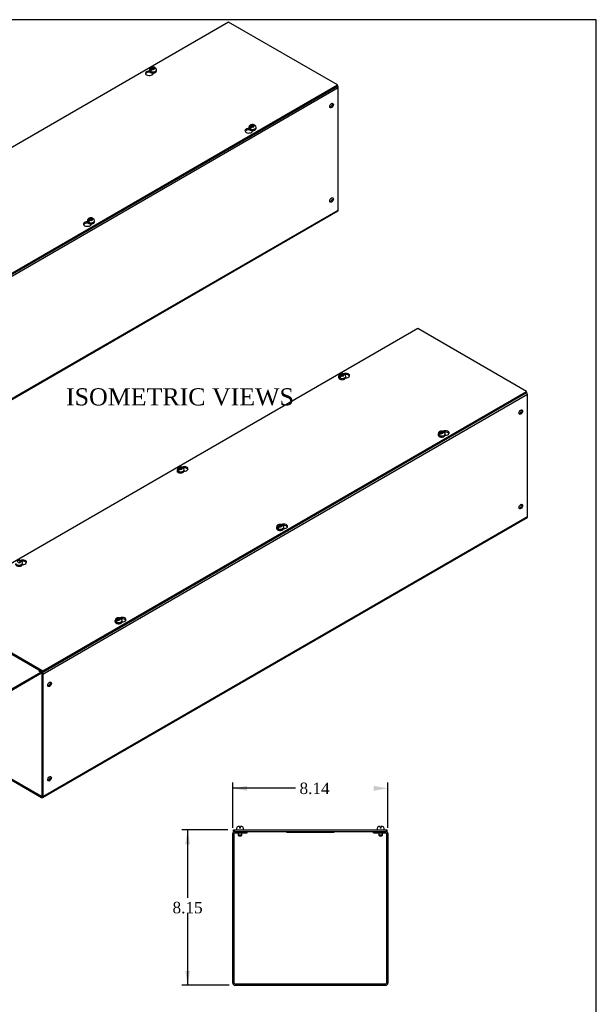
# Model space of a CAD drawing. Header units: inches. Extents: x 1 to 150, y -1 to 99.
# Tile 5 of 5: x 119 to 150, y 48 to 99. Entities that reach past the tile are written whole.
import ezdxf
from ezdxf.enums import TextEntityAlignment as Align

# ---------------------------------------------------------------- set-up
doc = ezdxf.new("R2010")
doc.units = ezdxf.units.IN
doc.header["$MEASUREMENT"] = 0
for name, color, linetype in [('COM56317-4', 7, 'Continuous'), ('COM56350-4', 7, 'Continuous'), ('Default', 7, 'Continuous'), ('QLB20316', 7, 'Continuous'), ('SCS19515', 7, 'Continuous')]:
    doc.layers.add(name, color=color, linetype=linetype)
doc.styles.add('SEACAD_Times_New_Roman', font='times.ttf')
doc.dimstyles.new('HAMMOND_(STH_-_120x80)', dxfattribs={"dimtxt": 0.6, "dimasz": 0.75, "dimexe": 0.3, "dimexo": 0.3, "dimgap": 0.15, "dimtad": 0, "dimtih": 1, "dimtoh": 1, "dimzin": 0, "dimdsep": 46, "dimtxsty": 'SEACAD_Times_New_Roman', "dimblk1": '_SE_FILLED', "dimblk2": '_SE_FILLED', "dimsah": 1, "dimcen": 0.3, "dimadec": 0, "dimazin": 0, "dimtfac": 0.8, "dimtofl": 0, "dimtmove": 0, "dimatfit": 3, "dimfxl": 1, "dimtolj": 1, "dimtzin": 0, "dimarcsym": 0})

# ---------------------------------------------------------------- blocks, each defined once
blk = doc.blocks.new('SE5')
at = {"layer": 'COM56317-4', "color": 7, "linetype": 'Continuous'}
for p, q in [((130.353, 99.368), (104.942, 84.697)), ((136.068, 96.069), (130.353, 99.368)), ((126.208, 96.733), (126.208, 96.759)), ((126.208, 96.733), (126.224, 96.742)), ((126.385, 96.666), (126.385, 96.694)), ((110.656, 81.398), (136.068, 96.069)), ((110.656, 81.334), (136.068, 96.005)), ((136.068, 96.005), (136.068, 96.069)), ((131.436, 93.714), (131.436, 93.74)), ((131.436, 93.714), (131.452, 93.723)), ((131.613, 93.647), (131.613, 93.676)), ((122.951, 88.815), (122.951, 88.841)), ((122.951, 88.815), (122.967, 88.824)), ((123.128, 88.748), (123.128, 88.777))]:
    blk.add_line(p, q, dxfattribs=at)
for centre, major_axis, start_param, end_param in [((126.183, 96.68), (0.203, 0), 1.539186, 6.405229), ((126.183, 96.616), (-0.203, 0), 4.590345, 6.008059), ((131.412, 93.661), (0.203, 0), 1.539186, 6.405229), ((131.412, 93.598), (-0.203, 0), 4.590345, 6.008059), ((122.926, 88.763), (0.203, 0), 1.539186, 6.405229), ((122.926, 88.699), (-0.203, 0), 4.590345, 6.008059)]:
    blk.add_ellipse(centre, major_axis=major_axis, ratio=0.57735, start_param=start_param, end_param=end_param, dxfattribs=at)
at = {"layer": 'COM56350-4', "color": 7, "linetype": 'Continuous'}
for p, q in [((136.112, 95.917), (110.656, 81.22)), ((136.112, 89.503), (136.112, 95.917)), ((110.634, 74.756), (136.089, 89.453)), ((110.656, 74.806), (136.112, 89.503))]:
    blk.add_line(p, q, dxfattribs=at)
for centre, major_axis, start_param, end_param in [((136.035, 95.961), (0.054, -0.0935), 0.785398, 1.92132), ((135.707, 95.014), (0.066, 0.115), 3.534412, 5.890366), ((135.707, 90.056), (0.066, 0.115), 3.534412, 5.890366), ((136.035, 89.547), (-0.054, 0.0935), 3.141593, 3.926991)]:
    blk.add_ellipse(centre, major_axis=major_axis, ratio=0.57735, start_param=start_param, end_param=end_param, dxfattribs=at)
for centre in [(135.758, 94.985), (135.758, 90.027)]:
    blk.add_ellipse(centre, major_axis=(0.067, 0.115), ratio=0.57735, dxfattribs=at)
at = {"layer": 'SCS19515', "color": 7, "linetype": 'Continuous'}
for p, q in [((126.188, 96.861), (126.188, 96.812)), ((126.296, 96.851), (126.224, 96.81)), ((126.32, 96.926), (126.289, 96.908)), ((126.32, 96.966), (126.389, 96.966)), ((126.32, 96.926), (126.32, 96.966)), ((126.32, 96.926), (126.32, 96.875)), ((126.32, 96.905), (126.389, 96.905)), ((126.331, 96.884), (126.362, 96.902)), ((126.432, 96.902), (126.362, 96.902)), ((126.42, 96.984), (126.389, 96.966)), ((126.389, 96.905), (126.389, 96.966)), ((126.432, 96.93), (126.389, 96.905)), ((126.432, 96.942), (126.462, 96.96)), ((126.432, 96.942), (126.432, 96.902)), ((126.563, 96.812), (126.563, 96.861)), ((131.417, 93.842), (131.417, 93.793)), ((131.524, 93.833), (131.453, 93.791)), ((131.548, 93.908), (131.517, 93.89)), ((131.548, 93.948), (131.618, 93.948)), ((131.548, 93.908), (131.548, 93.948)), ((131.548, 93.908), (131.548, 93.857)), ((131.548, 93.887), (131.618, 93.887)), ((131.56, 93.865), (131.59, 93.883)), ((131.66, 93.883), (131.59, 93.883)), ((131.648, 93.966), (131.618, 93.948)), ((131.618, 93.887), (131.618, 93.948)), ((131.66, 93.911), (131.618, 93.887)), ((131.66, 93.923), (131.691, 93.941)), ((131.66, 93.923), (131.66, 93.883)), ((131.792, 93.793), (131.792, 93.842)), ((122.931, 88.943), (122.931, 88.894)), ((123.039, 88.934), (122.968, 88.892)), ((123.063, 89.009), (123.032, 88.991)), ((123.063, 89.049), (123.132, 89.049)), ((123.063, 89.009), (123.063, 89.049)), ((123.063, 89.009), (123.063, 88.958)), ((123.063, 88.988), (123.132, 88.988)), ((123.074, 88.966), (123.105, 88.984)), ((123.175, 88.984), (123.105, 88.984)), ((123.163, 89.067), (123.132, 89.049)), ((123.132, 88.988), (123.132, 89.049)), ((123.175, 89.012), (123.132, 88.988)), ((123.175, 89.024), (123.206, 89.042)), ((123.175, 89.024), (123.175, 88.984)), ((123.306, 88.894), (123.306, 88.943))]:
    blk.add_line(p, q, dxfattribs=at)
for centre, radius, start, end in [((126.366, 96.787), 0.144, 122.6431, 170.9725), ((126.409, 96.763), 0.144, 122.6435, 170.9722), ((126.439, 96.862), 0.124, 358.7936, 53.0062), ((131.595, 93.769), 0.144, 122.6431, 170.9725), ((131.637, 93.744), 0.144, 122.6435, 170.9722), ((131.667, 93.844), 0.124, 358.7936, 53.0062), ((123.109, 88.87), 0.144, 122.6431, 170.9725), ((123.152, 88.845), 0.144, 122.6435, 170.9722), ((123.182, 88.945), 0.124, 358.7936, 53.0062)]:
    blk.add_arc(centre, radius, start, end, dxfattribs=at)
for centre, major_axis, start_param, end_param in [((126.376, 96.861), (0.188, 0), 3.141161, 6.278747), ((126.376, 96.812), (-0.188, 0), 0, 3.141593), ((126.376, 96.873), (-0.186, 0), 0.623612, 0.947184), ((126.376, 96.934), (0.0975, 0), 1.098165, 3.614224), ((126.376, 96.934), (-0.0975, 0), 1.098165, 3.614224), ((126.376, 96.812), (-0.188, 0), 3.141593, 3.16457), ((131.604, 93.842), (0.188, 0), 3.141161, 6.278747), ((131.604, 93.793), (-0.188, 0), 0, 3.141593), ((131.604, 93.854), (-0.186, 0), 0.623612, 0.947184), ((131.604, 93.915), (0.0975, 0), 1.098165, 3.614224), ((131.604, 93.915), (-0.0975, 0), 1.098165, 3.614224), ((131.604, 93.793), (-0.188, 0), 3.141593, 3.16457), ((123.119, 88.943), (0.187, 0), 3.141161, 6.278747), ((123.119, 89.016), (0.0975, 0), 1.098165, 3.614224), ((123.119, 89.016), (-0.0975, 0), 1.098165, 3.614224), ((123.119, 88.894), (-0.187, 0), 0, 3.141593), ((123.119, 88.955), (-0.186, 0), 0.623612, 0.947184), ((123.119, 88.894), (-0.187, 0), 3.141593, 3.16457)]:
    blk.add_ellipse(centre, major_axis=major_axis, ratio=0.57735, start_param=start_param, end_param=end_param, dxfattribs=at)
for points, knots in [([(126.462, 96.991), (126.453, 96.994), (126.434, 97.001), (126.398, 97.007), (126.358, 97.007), (126.318, 97.001), (126.281, 96.989), (126.249, 96.972), (126.223, 96.95), (126.204, 96.924), (126.192, 96.896), (126.187, 96.873), (126.188, 96.862), (126.189, 96.861)], [0, 0, 0, 0, 0.07566, 0.183275, 0.291699, 0.401888, 0.51547, 0.619185, 0.716865, 0.809388, 0.899112, 0.987788, 1, 1, 1, 1]), ([(126.189, 96.812), (126.189, 96.806), (126.189, 96.793), (126.198, 96.77), (126.215, 96.748), (126.238, 96.729), (126.268, 96.713), (126.303, 96.701), (126.342, 96.694), (126.381, 96.692), (126.421, 96.695), (126.459, 96.704), (126.493, 96.717), (126.522, 96.735), (126.544, 96.757), (126.558, 96.78), (126.564, 96.801), (126.563, 96.811), (126.562, 96.815)], [0, 0, 0, 0, 0.041802, 0.103676, 0.166363, 0.231982, 0.30018, 0.369304, 0.438274, 0.507063, 0.575877, 0.644932, 0.714494, 0.78482, 0.85576, 0.917381, 0.976829, 1, 1, 1, 1]), ([(126.484, 96.96), (126.484, 96.964), (126.483, 96.968), (126.48, 96.974), (126.479, 96.977), (126.475, 96.983), (126.473, 96.985), (126.468, 96.989), (126.465, 96.99), (126.459, 96.992), (126.456, 96.993), (126.449, 96.994), (126.446, 96.993), (126.439, 96.992), (126.435, 96.991), (126.428, 96.988), (126.424, 96.986), (126.42, 96.984)], [0, 0, 0, 0, 0.125, 0.125, 0.25, 0.25, 0.375, 0.375, 0.5, 0.5, 0.625, 0.625, 0.75, 0.75, 0.875, 0.875, 1, 1, 1, 1]), ([(126.462, 96.96), (126.466, 96.962), (126.47, 96.964), (126.478, 96.967), (126.481, 96.968), (126.488, 96.969), (126.492, 96.969), (126.498, 96.969), (126.502, 96.968), (126.507, 96.966), (126.51, 96.964), (126.513, 96.962), (126.513, 96.962), (126.513, 96.962)], [0, 0, 0, 0, 0.125, 0.125, 0.25, 0.25, 0.375, 0.375, 0.5, 0.5, 0.625, 0.625, 0.6404323, 0.6404323, 0.6404323, 0.6404323]), ([(131.69, 93.972), (131.681, 93.976), (131.662, 93.983), (131.626, 93.988), (131.586, 93.989), (131.546, 93.983), (131.509, 93.971), (131.477, 93.953), (131.452, 93.931), (131.432, 93.905), (131.421, 93.877), (131.416, 93.854), (131.417, 93.844), (131.417, 93.842)], [0, 0, 0, 0, 0.07566, 0.183275, 0.291699, 0.401888, 0.51547, 0.619185, 0.716865, 0.809388, 0.899112, 0.987788, 1, 1, 1, 1]), ([(131.418, 93.794), (131.417, 93.787), (131.417, 93.774), (131.427, 93.751), (131.443, 93.729), (131.467, 93.71), (131.496, 93.694), (131.532, 93.682), (131.57, 93.675), (131.61, 93.673), (131.649, 93.677), (131.687, 93.685), (131.721, 93.698), (131.751, 93.716), (131.773, 93.738), (131.786, 93.762), (131.792, 93.782), (131.791, 93.793), (131.79, 93.796)], [0, 0, 0, 0, 0.041802, 0.103676, 0.166363, 0.231982, 0.30018, 0.369304, 0.438274, 0.507063, 0.575877, 0.644932, 0.714494, 0.78482, 0.85576, 0.917381, 0.976829, 1, 1, 1, 1]), ([(131.713, 93.941), (131.712, 93.945), (131.711, 93.949), (131.709, 93.956), (131.707, 93.959), (131.703, 93.964), (131.701, 93.966), (131.696, 93.97), (131.693, 93.972), (131.687, 93.974), (131.684, 93.975), (131.678, 93.975), (131.674, 93.975), (131.667, 93.973), (131.663, 93.972), (131.656, 93.97), (131.652, 93.968), (131.648, 93.966)], [0, 0, 0, 0, 0.125, 0.125, 0.25, 0.25, 0.375, 0.375, 0.5, 0.5, 0.625, 0.625, 0.75, 0.75, 0.875, 0.875, 1, 1, 1, 1]), ([(131.691, 93.941), (131.695, 93.943), (131.698, 93.945), (131.706, 93.948), (131.71, 93.949), (131.717, 93.95), (131.72, 93.95), (131.727, 93.95), (131.73, 93.949), (131.736, 93.947), (131.738, 93.946), (131.741, 93.944), (131.742, 93.943), (131.742, 93.943)], [0, 0, 0, 0, 0.125, 0.125, 0.25, 0.25, 0.375, 0.375, 0.5, 0.5, 0.625, 0.625, 0.6404323, 0.6404323, 0.6404323, 0.6404323]), ([(123.205, 89.073), (123.196, 89.077), (123.177, 89.084), (123.141, 89.089), (123.101, 89.09), (123.061, 89.084), (123.024, 89.072), (122.992, 89.054), (122.966, 89.032), (122.947, 89.006), (122.935, 88.978), (122.93, 88.955), (122.932, 88.945), (122.932, 88.943)], [0, 0, 0, 0, 0.07566, 0.183275, 0.291699, 0.401888, 0.51547, 0.619185, 0.716865, 0.809388, 0.899112, 0.987788, 1, 1, 1, 1]), ([(123.228, 89.042), (123.227, 89.046), (123.226, 89.05), (123.223, 89.057), (123.222, 89.06), (123.218, 89.065), (123.216, 89.067), (123.211, 89.071), (123.208, 89.073), (123.202, 89.075), (123.199, 89.076), (123.192, 89.076), (123.189, 89.076), (123.182, 89.074), (123.178, 89.073), (123.171, 89.071), (123.167, 89.069), (123.163, 89.067)], [0, 0, 0, 0, 0.125, 0.125, 0.25, 0.25, 0.375, 0.375, 0.5, 0.5, 0.625, 0.625, 0.75, 0.75, 0.875, 0.875, 1, 1, 1, 1]), ([(123.206, 89.042), (123.209, 89.044), (123.213, 89.046), (123.221, 89.049), (123.224, 89.05), (123.231, 89.051), (123.235, 89.051), (123.241, 89.051), (123.245, 89.05), (123.25, 89.048), (123.253, 89.047), (123.256, 89.045), (123.256, 89.044), (123.257, 89.044)], [0, 0, 0, 0, 0.125, 0.125, 0.25, 0.25, 0.375, 0.375, 0.5, 0.5, 0.625, 0.625, 0.6404323, 0.6404323, 0.6404323, 0.6404323]), ([(122.932, 88.895), (122.932, 88.888), (122.932, 88.875), (122.941, 88.853), (122.958, 88.83), (122.981, 88.811), (123.011, 88.795), (123.046, 88.783), (123.085, 88.776), (123.125, 88.774), (123.164, 88.778), (123.202, 88.786), (123.236, 88.799), (123.266, 88.817), (123.288, 88.839), (123.301, 88.863), (123.307, 88.883), (123.306, 88.894), (123.305, 88.897)], [0, 0, 0, 0, 0.041802, 0.103676, 0.166363, 0.231982, 0.30018, 0.369304, 0.438274, 0.507063, 0.575877, 0.644932, 0.714494, 0.78482, 0.85576, 0.917381, 0.976829, 1, 1, 1, 1])]:
    blk.add_open_spline(points, degree=3, knots=knots, dxfattribs=at)
blk = doc.blocks.new('SE6')
at = {"layer": 'COM56317-4', "color": 7, "linetype": 'Continuous'}
for p, q in [((130.602, 56.96), (138.684, 56.96)), ((130.602, 56.882), (130.602, 56.96)), ((130.602, 56.882), (130.679, 56.882)), ((130.821, 56.882), (138.465, 56.882)), ((138.607, 56.882), (138.684, 56.882)), ((138.684, 56.882), (138.684, 56.96))]:
    blk.add_line(p, q, dxfattribs=at)
at = {"layer": 'COM56350-4', "color": 7, "linetype": 'Continuous'}
for p, q in [((130.679, 56.882), (130.821, 56.882)), ((130.821, 56.81), (130.821, 56.882)), ((131.321, 56.81), (131.321, 56.882)), ((137.965, 56.81), (137.965, 56.882)), ((138.465, 56.882), (138.607, 56.882)), ((138.465, 56.81), (138.465, 56.882)), ((130.571, 48.918), (130.571, 56.774)), ((130.643, 48.918), (130.643, 56.774)), ((130.679, 56.81), (130.821, 56.81)), ((130.821, 56.81), (131.321, 56.81)), ((137.965, 56.81), (138.465, 56.81)), ((138.465, 56.81), (138.607, 56.81)), ((138.643, 56.774), (138.643, 48.918)), ((138.715, 56.774), (138.715, 48.918)), ((130.679, 48.882), (138.607, 48.882)), ((130.679, 48.81), (138.607, 48.81))]:
    blk.add_line(p, q, dxfattribs=at)
for centre, radius, start, end in [((130.679, 56.774), 0.108, 90, 180), ((138.607, 56.774), 0.108, 0, 90), ((130.679, 56.774), 0.036, 90, 180), ((138.607, 56.774), 0.036, 0, 90), ((130.679, 48.918), 0.108, 180, 270), ((130.679, 48.918), 0.036, 180, 270), ((138.607, 48.918), 0.108, 270, 0), ((138.607, 48.918), 0.036, 270, 0)]:
    blk.add_arc(centre, radius, start, end, dxfattribs=at)
at = {"layer": 'QLB20316', "color": 7, "linetype": 'Continuous'}
for p, q in [((133.393, 56.882), (133.393, 56.852)), ((135.893, 56.882), (135.893, 56.852)), ((133.393, 56.852), (133.768, 56.852)), ((133.768, 56.852), (135.518, 56.852)), ((135.518, 56.852), (135.893, 56.852))]:
    blk.add_line(p, q, dxfattribs=at)
at = {"layer": 'SCS19515', "color": 7, "linetype": 'Continuous'}
for p, q in [((130.758, 57.045), (130.758, 56.985)), ((130.916, 57.135), (130.848, 57.135)), ((130.916, 57.135), (130.916, 57.06)), ((130.976, 57.06), (130.916, 57.06)), ((131.043, 57.135), (130.976, 57.135)), ((130.976, 57.06), (130.976, 57.135)), ((131.133, 56.985), (131.133, 57.045)), ((138.152, 57.045), (138.152, 56.985)), ((138.31, 57.135), (138.242, 57.135)), ((138.31, 57.135), (138.31, 57.06)), ((138.37, 57.06), (138.31, 57.06)), ((138.437, 57.135), (138.37, 57.135)), ((138.37, 57.06), (138.37, 57.135)), ((138.527, 56.985), (138.527, 57.045)), ((130.851, 56.81), (130.851, 56.678)), ((131.041, 56.678), (130.851, 56.678)), ((130.851, 56.678), (130.881, 56.648)), ((130.881, 56.648), (131.011, 56.648)), ((131.011, 56.648), (131.041, 56.678)), ((131.041, 56.678), (131.041, 56.81)), ((138.245, 56.81), (138.245, 56.678)), ((138.435, 56.678), (138.245, 56.678)), ((138.245, 56.678), (138.275, 56.648)), ((138.275, 56.648), (138.405, 56.648)), ((138.405, 56.648), (138.435, 56.678)), ((138.435, 56.678), (138.435, 56.81))]:
    blk.add_line(p, q, dxfattribs=at)
for centre, radius, start, end in [((130.848, 57.045), 0.09, 90, 180), ((130.783, 56.985), 0.025, 180, 270), ((131.043, 57.045), 0.09, 0, 90), ((131.108, 56.985), 0.025, 270, 0), ((138.242, 57.045), 0.09, 90, 180), ((138.177, 56.985), 0.025, 180, 270), ((138.437, 57.045), 0.09, 0, 90), ((138.502, 56.985), 0.025, 270, 0)]:
    blk.add_arc(centre, radius, start, end, dxfattribs=at)
blk = doc.blocks.new('DMBLK221')
at = {"layer": 'Default', "linetype": 'Continuous', "transparency": 16777216}
for points in [[(131.321, 59.27), (130.571, 59.145), (131.321, 59.02)], [(137.965, 59.27), (137.965, 59.02), (138.715, 59.145)]]:
    blk.add_hatch(color=7, dxfattribs=at).paths.add_polyline_path(points)
at = {"layer": 'Default', "color": 7, "linetype": 'Continuous', "transparency": 16777216}
for p, q in [((130.571, 57.074), (130.571, 59.445)), ((138.715, 57.074), (138.715, 59.445)), ((133.865, 59.145), (130.571, 59.145)), ((138.715, 59.145), (138.715, 59.145))]:
    blk.add_line(p, q, dxfattribs=at)
at = {"layer": 'Default', "color": 7, "linetype": 'Continuous', "transparency": 16777216, "style": 'SEACAD_Times_New_Roman'}
blk.add_text('8.14', height=0.6, dxfattribs=at).set_placement((134.075, 59.445), align=Align.TOP_LEFT)
blk = doc.blocks.new('_SE_FILLED')
at = {"color": 0}
blk.add_line((0, 0), (-1, 0), dxfattribs=at)
blk.add_solid([(0, 0), (-1, -0.1665), (-1, 0.1665), (0, 0)], dxfattribs=at)
blk = doc.blocks.new('DMBLK222')
at = {"layer": 'Default', "linetype": 'Continuous', "transparency": 16777216}
for points in [[(128.074, 56.21), (128.324, 56.21), (128.199, 56.96)], [(128.074, 49.56), (128.199, 48.81), (128.324, 49.56)]]:
    blk.add_hatch(color=7, dxfattribs=at).paths.add_polyline_path(points)
at = {"layer": 'Default', "color": 7, "linetype": 'Continuous', "transparency": 16777216}
for p, q in [((130.302, 56.96), (127.899, 56.96)), ((128.199, 56.96), (128.199, 53.395)), ((128.199, 52.585), (128.199, 48.81)), ((130.379, 48.81), (127.899, 48.81))]:
    blk.add_line(p, q, dxfattribs=at)
at = {"layer": 'Default', "color": 7, "linetype": 'Continuous', "transparency": 16777216, "style": 'SEACAD_Times_New_Roman'}
blk.add_text('8.15', height=0.6, dxfattribs=at).set_placement((127.403, 53.185), align=Align.TOP_LEFT)
blk = doc.blocks.new('SE7')
at = {"layer": 'COM56317-4', "color": 7, "linetype": 'Continuous'}
for p, q in [((140.291, 83.278), (114.879, 68.606)), ((146.005, 79.978), (140.291, 83.278)), ((120.593, 65.307), (146.005, 79.978)), ((120.593, 65.243), (146.005, 79.915)), ((146.005, 79.915), (146.005, 79.978)), ((114.879, 68.606), (120.593, 65.307)), ((114.879, 68.542), (120.593, 65.243)), ((120.593, 65.243), (120.593, 65.307))]:
    blk.add_line(p, q, dxfattribs=at)
for centre, major_axis, start_param, end_param in [((136.505, 80.811), (-0.203, 0), 1.523242, 5.340551), ((136.505, 80.748), (0.203, 0), 0.275127, 1.793174), ((141.734, 77.793), (-0.203, 0), 1.523242, 5.340551), ((141.734, 77.729), (0.203, 0), 0.275127, 1.793174), ((128.02, 75.913), (-0.203, 0), 1.523242, 5.340551), ((128.02, 75.849), (0.203, 0), 0.275127, 1.793174), ((133.248, 72.894), (-0.203, 0), 1.523242, 5.340551), ((133.248, 72.83), (0.203, 0), 0.275127, 1.793174), ((119.535, 71.014), (-0.203, 0), 1.523242, 5.340551), ((119.535, 70.95), (0.203, 0), 0.275127, 1.793174), ((124.763, 67.995), (-0.203, 0), 1.523242, 5.340551), ((124.763, 67.931), (0.203, 0), 0.275127, 1.793174)]:
    blk.add_ellipse(centre, major_axis=major_axis, ratio=0.57735, start_param=start_param, end_param=end_param, dxfattribs=at)
at = {"layer": 'COM56350-4', "color": 7, "linetype": 'Continuous'}
for p, q in [((146.049, 79.826), (120.593, 65.129)), ((146.049, 73.412), (146.049, 79.826)), ((120.593, 58.715), (146.049, 73.412)), ((120.571, 58.666), (146.027, 73.363)), ((120.466, 65.232), (114.886, 62.01)), ((114.911, 61.966), (120.517, 65.203)), ((120.439, 65.332), (120.417, 65.32)), ((120.417, 65.32), (120.517, 65.262)), ((120.417, 65.261), (120.417, 65.32)), ((120.417, 65.261), (120.517, 65.203)), ((120.517, 65.262), (120.539, 65.274)), ((120.542, 65.159), (120.542, 58.744)), ((120.593, 65.129), (120.593, 58.715)), ((114.911, 61.966), (120.517, 58.73)), ((114.911, 61.908), (120.517, 58.671)), ((120.542, 58.744), (120.517, 58.73))]:
    blk.add_line(p, q, dxfattribs=at)
for centre, major_axis, start_param, end_param in [((145.973, 79.87), (0.054, -0.0935), 0.785398, 1.92132), ((145.645, 78.923), (-0.066, -0.115), 0.392819, 2.748773), ((145.645, 73.966), (-0.066, -0.115), 0.392819, 2.748773), ((145.973, 73.456), (-0.054, 0.0935), 3.141593, 3.926991), ((120.517, 65.174), (-0.054, 0.0935), 3.926991, 5.497787), ((120.517, 65.174), (-0.018, 0.0312), 3.926991, 5.497787), ((120.896, 64.635), (-0.066, -0.115), 0.392819, 2.748773), ((120.896, 59.677), (-0.066, -0.115), 0.392819, 2.748773), ((120.517, 58.759), (-0.018, 0.0312), 2.356194, 3.926991), ((120.517, 58.759), (-0.054, 0.0935), 2.356194, 3.926991)]:
    blk.add_ellipse(centre, major_axis=major_axis, ratio=0.57735, start_param=start_param, end_param=end_param, dxfattribs=at)
for centre in [(145.696, 78.894), (145.696, 73.936), (120.947, 64.605), (120.947, 59.647)]:
    blk.add_ellipse(centre, major_axis=(-0.066, -0.115), ratio=0.57735, dxfattribs=at)
at = {"layer": 'SCS19515', "color": 7, "linetype": 'Continuous'}
for p, q in [((136.126, 80.77), (136.126, 80.721)), ((136.233, 80.761), (136.162, 80.719)), ((136.257, 80.835), (136.226, 80.818)), ((136.257, 80.876), (136.327, 80.876)), ((136.257, 80.835), (136.257, 80.876)), ((136.257, 80.835), (136.257, 80.785)), ((136.257, 80.814), (136.327, 80.814)), ((136.269, 80.793), (136.299, 80.811)), ((136.369, 80.811), (136.299, 80.811)), ((136.357, 80.893), (136.327, 80.876)), ((136.327, 80.814), (136.327, 80.876)), ((136.369, 80.839), (136.327, 80.814)), ((136.369, 80.851), (136.4, 80.869)), ((136.369, 80.851), (136.369, 80.811)), ((136.501, 80.721), (136.501, 80.77)), ((141.354, 77.751), (141.354, 77.702)), ((141.462, 77.742), (141.39, 77.701)), ((141.485, 77.817), (141.455, 77.799)), ((141.485, 77.857), (141.555, 77.857)), ((141.485, 77.817), (141.485, 77.857)), ((141.485, 77.817), (141.485, 77.766)), ((141.485, 77.796), (141.555, 77.796)), ((141.497, 77.775), (141.528, 77.792)), ((141.597, 77.792), (141.528, 77.792)), ((141.586, 77.875), (141.555, 77.857)), ((141.555, 77.796), (141.555, 77.857)), ((141.597, 77.82), (141.555, 77.796)), ((141.597, 77.833), (141.628, 77.85)), ((141.597, 77.833), (141.597, 77.792)), ((141.729, 77.702), (141.729, 77.751)), ((127.872, 75.994), (127.841, 75.977)), ((127.64, 75.871), (127.64, 75.822)), ((127.748, 75.862), (127.677, 75.82)), ((127.772, 75.937), (127.741, 75.919)), ((127.772, 75.977), (127.841, 75.977)), ((127.772, 75.937), (127.772, 75.977)), ((127.772, 75.937), (127.772, 75.886)), ((127.772, 75.915), (127.841, 75.915)), ((127.783, 75.894), (127.814, 75.912)), ((127.884, 75.912), (127.814, 75.912)), ((127.841, 75.915), (127.841, 75.977)), ((127.884, 75.94), (127.841, 75.915)), ((127.884, 75.952), (127.915, 75.97)), ((127.884, 75.952), (127.884, 75.912)), ((128.015, 75.822), (128.015, 75.871)), ((133, 72.918), (132.969, 72.9)), ((133, 72.958), (133.07, 72.958)), ((133, 72.918), (133, 72.958)), ((133, 72.918), (133, 72.867)), ((133, 72.897), (133.07, 72.897)), ((133.012, 72.876), (133.043, 72.893)), ((133.112, 72.893), (133.043, 72.893)), ((133.1, 72.976), (133.07, 72.958)), ((133.07, 72.897), (133.07, 72.958)), ((133.112, 72.921), (133.07, 72.897)), ((133.112, 72.934), (133.143, 72.951)), ((133.112, 72.934), (133.112, 72.893)), ((132.869, 72.852), (132.869, 72.803)), ((132.976, 72.843), (132.905, 72.802)), ((133.244, 72.803), (133.244, 72.852)), ((119.398, 71.013), (119.329, 71.013)), ((119.387, 71.095), (119.356, 71.078)), ((119.398, 71.041), (119.356, 71.016)), ((119.398, 71.053), (119.429, 71.071)), ((119.398, 71.053), (119.398, 71.013)), ((119.53, 70.923), (119.53, 70.972)), ((124.383, 67.953), (124.383, 67.904)), ((124.491, 67.944), (124.42, 67.903)), ((124.515, 68.019), (124.484, 68.001)), ((124.515, 68.059), (124.584, 68.059)), ((124.515, 68.019), (124.515, 68.059)), ((124.515, 68.019), (124.515, 67.968)), ((124.515, 67.998), (124.584, 67.998)), ((124.526, 67.977), (124.557, 67.994)), ((124.627, 67.994), (124.557, 67.994)), ((124.615, 68.077), (124.584, 68.059)), ((124.584, 67.998), (124.584, 68.059)), ((124.627, 68.022), (124.584, 67.998)), ((124.627, 68.035), (124.658, 68.052)), ((124.627, 68.035), (124.627, 67.994)), ((124.758, 67.904), (124.758, 67.953))]:
    blk.add_line(p, q, dxfattribs=at)
for centre, radius, start, end in [((136.26, 80.769), 0.133, 117.057, 179.1869), ((136.304, 80.697), 0.144, 122.6431, 170.9725), ((136.313, 80.676), 0.24, 68.8079, 118.2341), ((136.346, 80.672), 0.144, 122.6435, 170.9722), ((136.373, 80.77), 0.127, 359.8101, 52.2851), ((141.488, 77.75), 0.133, 117.057, 179.1869), ((141.532, 77.678), 0.144, 122.6431, 170.9725), ((141.541, 77.658), 0.24, 68.8079, 118.2341), ((141.574, 77.654), 0.144, 122.6435, 170.9722), ((141.601, 77.752), 0.127, 359.8101, 52.2851), ((127.774, 75.87), 0.133, 117.057, 179.1869), ((127.827, 75.777), 0.24, 68.8079, 118.2341), ((127.818, 75.798), 0.144, 122.6431, 170.9725), ((127.861, 75.773), 0.144, 122.6435, 170.9722), ((127.888, 75.871), 0.127, 359.8101, 52.2851), ((133.003, 72.851), 0.133, 117.057, 179.1869), ((133.047, 72.779), 0.144, 122.6431, 170.9725), ((133.056, 72.759), 0.24, 68.8079, 118.2341), ((133.116, 72.853), 0.127, 359.8101, 52.2851), ((133.089, 72.755), 0.144, 122.6435, 170.9722), ((119.342, 70.878), 0.24, 68.8079, 118.2341), ((119.402, 70.972), 0.127, 359.8101, 52.2851), ((124.518, 67.952), 0.133, 117.057, 179.1869), ((124.561, 67.88), 0.144, 122.6431, 170.9725), ((124.57, 67.86), 0.24, 68.8079, 118.2341), ((124.604, 67.856), 0.144, 122.6435, 170.9722), ((124.631, 67.954), 0.127, 359.8101, 52.2851)]:
    blk.add_arc(centre, radius, start, end, dxfattribs=at)
for centre, major_axis, start_param, end_param in [((136.313, 80.77), (-0.187, 0), 6.278747, 6.283185), ((136.313, 80.77), (-0.187, 0), 0, 3.141161), ((136.313, 80.721), (0.188, 0), 3.141593, 3.16457), ((136.313, 80.721), (0.188, 0), 3.16457, 6.283185), ((136.313, 80.782), (-0.186, 0), 0.623612, 0.947184), ((136.313, 80.843), (0.0975, 0), 1.098165, 3.614224), ((136.313, 80.843), (-0.0975, 0), 1.098165, 3.614224), ((141.541, 77.751), (-0.187, 0), 6.278747, 6.283185), ((141.541, 77.751), (-0.187, 0), 0, 3.141161), ((141.541, 77.702), (0.188, 0), 3.141593, 3.16457), ((141.541, 77.702), (0.188, 0), 3.16457, 6.283185), ((141.541, 77.763), (-0.186, 0), 0.623612, 0.947184), ((141.541, 77.825), (0.0975, 0), 1.098165, 3.614224), ((141.541, 77.825), (-0.0975, 0), 1.098165, 3.614224), ((127.828, 75.944), (0.0975, 0), 1.098165, 3.614224), ((127.828, 75.871), (-0.188, 0), 6.278747, 6.283185), ((127.828, 75.871), (-0.188, 0), 0, 3.141161), ((127.828, 75.822), (0.187, 0), 3.141593, 3.16457), ((127.828, 75.822), (0.187, 0), 3.16457, 6.283185), ((127.828, 75.883), (-0.186, 0), 0.623612, 0.947184), ((127.828, 75.944), (-0.0975, 0), 1.098165, 3.614224), ((133.056, 72.926), (0.0975, 0), 1.098165, 3.614224), ((133.056, 72.926), (-0.0975, 0), 1.098165, 3.614224), ((133.056, 72.852), (-0.187, 0), 6.278747, 6.283185), ((133.056, 72.852), (-0.187, 0), 0, 3.141161), ((133.056, 72.803), (0.187, 0), 3.141593, 3.16457), ((133.056, 72.803), (0.187, 0), 3.16457, 6.283185), ((133.056, 72.865), (-0.186, 0), 0.623612, 0.947184), ((119.342, 70.972), (-0.188, 0), 0, 3.141161), ((119.342, 70.923), (0.188, 0), 3.16457, 6.283185), ((119.342, 71.045), (0.0975, 0), 1.098165, 3.614224), ((119.342, 71.045), (-0.0975, 0), 1.098165, 3.614224), ((124.571, 67.953), (-0.188, 0), 6.278747, 6.283185), ((124.571, 67.953), (-0.188, 0), 0, 3.141161), ((124.571, 67.904), (0.187, 0), 3.141593, 3.16457), ((124.571, 67.904), (0.187, 0), 3.16457, 6.283185), ((124.571, 67.966), (-0.186, 0), 0.623612, 0.947184), ((124.571, 68.027), (0.0975, 0), 1.098165, 3.614224), ((124.571, 68.027), (-0.0975, 0), 1.098165, 3.614224)]:
    blk.add_ellipse(centre, major_axis=major_axis, ratio=0.57735, start_param=start_param, end_param=end_param, dxfattribs=at)
for points, knots in [([(136.127, 80.718), (136.127, 80.712), (136.127, 80.698), (136.137, 80.677), (136.154, 80.655), (136.179, 80.636), (136.21, 80.62), (136.245, 80.609), (136.284, 80.603), (136.324, 80.601), (136.363, 80.605), (136.4, 80.614), (136.426, 80.625), (136.437, 80.631), (136.44, 80.633)], [0, 0, 0, 0, 0.054611, 0.139303, 0.225621, 0.316078, 0.409828, 0.504562, 0.599048, 0.693311, 0.787652, 0.882357, 0.972718, 1, 1, 1, 1]), ([(136.422, 80.869), (136.421, 80.873), (136.42, 80.877), (136.418, 80.884), (136.416, 80.887), (136.412, 80.892), (136.41, 80.894), (136.405, 80.898), (136.402, 80.9), (136.396, 80.902), (136.393, 80.902), (136.387, 80.903), (136.383, 80.903), (136.376, 80.901), (136.372, 80.9), (136.365, 80.897), (136.361, 80.896), (136.357, 80.893)], [0, 0, 0, 0, 0.125, 0.125, 0.25, 0.25, 0.375, 0.375, 0.5, 0.5, 0.625, 0.625, 0.75, 0.75, 0.875, 0.875, 1, 1, 1, 1]), ([(136.4, 80.869), (136.404, 80.871), (136.407, 80.873), (136.415, 80.876), (136.419, 80.877), (136.426, 80.878), (136.429, 80.878), (136.436, 80.878), (136.439, 80.877), (136.445, 80.875), (136.447, 80.874), (136.45, 80.871), (136.451, 80.871), (136.451, 80.871)], [0, 0, 0, 0, 0.125, 0.125, 0.25, 0.25, 0.375, 0.375, 0.5, 0.5, 0.625, 0.625, 0.6405235, 0.6405235, 0.6405235, 0.6405235]), ([(136.44, 80.633), (136.446, 80.636), (136.46, 80.645), (136.48, 80.663), (136.494, 80.686), (136.501, 80.706), (136.5, 80.717), (136.5, 80.72)], [0, 0, 0, 0, 0.148729, 0.429797, 0.676739, 0.91417, 1, 1, 1, 1]), ([(141.355, 77.699), (141.355, 77.693), (141.356, 77.68), (141.366, 77.658), (141.383, 77.636), (141.407, 77.617), (141.438, 77.602), (141.473, 77.59), (141.512, 77.584), (141.552, 77.583), (141.592, 77.587), (141.628, 77.596), (141.654, 77.606), (141.666, 77.613), (141.669, 77.614)], [0, 0, 0, 0, 0.054611, 0.139303, 0.225621, 0.316078, 0.409828, 0.504562, 0.599048, 0.693311, 0.787652, 0.882357, 0.972718, 1, 1, 1, 1]), ([(141.65, 77.851), (141.65, 77.855), (141.649, 77.858), (141.646, 77.865), (141.644, 77.868), (141.641, 77.873), (141.638, 77.876), (141.633, 77.88), (141.631, 77.881), (141.625, 77.883), (141.622, 77.884), (141.615, 77.884), (141.612, 77.884), (141.604, 77.883), (141.601, 77.882), (141.593, 77.879), (141.59, 77.877), (141.586, 77.875)], [0, 0, 0, 0, 0.125, 0.125, 0.25, 0.25, 0.375, 0.375, 0.5, 0.5, 0.625, 0.625, 0.75, 0.75, 0.875, 0.875, 1, 1, 1, 1]), ([(141.628, 77.85), (141.632, 77.853), (141.636, 77.854), (141.643, 77.857), (141.647, 77.858), (141.654, 77.86), (141.657, 77.86), (141.664, 77.859), (141.667, 77.859), (141.673, 77.857), (141.676, 77.855), (141.679, 77.853), (141.679, 77.853), (141.679, 77.852)], [0, 0, 0, 0, 0.125, 0.125, 0.25, 0.25, 0.375, 0.375, 0.5, 0.5, 0.625, 0.625, 0.6405235, 0.6405235, 0.6405235, 0.6405235]), ([(141.669, 77.614), (141.674, 77.618), (141.688, 77.626), (141.708, 77.645), (141.722, 77.668), (141.729, 77.688), (141.728, 77.698), (141.728, 77.701)], [0, 0, 0, 0, 0.148729, 0.429797, 0.676739, 0.91417, 1, 1, 1, 1]), ([(127.937, 75.97), (127.936, 75.974), (127.935, 75.978), (127.932, 75.985), (127.931, 75.988), (127.927, 75.993), (127.925, 75.995), (127.92, 75.999), (127.917, 76.001), (127.911, 76.003), (127.908, 76.003), (127.901, 76.004), (127.898, 76.004), (127.891, 76.002), (127.887, 76.001), (127.88, 75.998), (127.876, 75.997), (127.872, 75.994)], [0, 0, 0, 0, 0.125, 0.125, 0.25, 0.25, 0.375, 0.375, 0.5, 0.5, 0.625, 0.625, 0.75, 0.75, 0.875, 0.875, 1, 1, 1, 1]), ([(127.915, 75.97), (127.918, 75.972), (127.922, 75.974), (127.93, 75.977), (127.933, 75.978), (127.94, 75.979), (127.944, 75.979), (127.95, 75.979), (127.954, 75.978), (127.959, 75.976), (127.962, 75.975), (127.965, 75.973), (127.965, 75.972), (127.966, 75.972)], [0, 0, 0, 0, 0.125, 0.125, 0.25, 0.25, 0.375, 0.375, 0.5, 0.5, 0.625, 0.625, 0.6405235, 0.6405235, 0.6405235, 0.6405235]), ([(127.641, 75.819), (127.641, 75.813), (127.642, 75.799), (127.652, 75.778), (127.669, 75.756), (127.694, 75.737), (127.724, 75.721), (127.76, 75.71), (127.799, 75.704), (127.838, 75.702), (127.878, 75.706), (127.915, 75.715), (127.94, 75.726), (127.952, 75.732), (127.955, 75.734)], [0, 0, 0, 0, 0.054611, 0.139303, 0.225621, 0.316078, 0.409828, 0.504562, 0.599048, 0.693311, 0.787652, 0.882357, 0.972718, 1, 1, 1, 1]), ([(127.955, 75.734), (127.961, 75.737), (127.975, 75.746), (127.994, 75.764), (128.009, 75.787), (128.015, 75.807), (128.015, 75.818), (128.014, 75.821)], [0, 0, 0, 0, 0.148729, 0.429797, 0.676739, 0.91417, 1, 1, 1, 1]), ([(133.165, 72.952), (133.164, 72.956), (133.163, 72.959), (133.161, 72.966), (133.159, 72.969), (133.155, 72.974), (133.153, 72.977), (133.148, 72.981), (133.145, 72.982), (133.14, 72.984), (133.136, 72.985), (133.13, 72.985), (133.126, 72.985), (133.119, 72.984), (133.115, 72.983), (133.108, 72.98), (133.104, 72.978), (133.1, 72.976)], [0, 0, 0, 0, 0.125, 0.125, 0.25, 0.25, 0.375, 0.375, 0.5, 0.5, 0.625, 0.625, 0.75, 0.75, 0.875, 0.875, 1, 1, 1, 1]), ([(133.143, 72.951), (133.147, 72.954), (133.151, 72.955), (133.158, 72.958), (133.162, 72.959), (133.169, 72.961), (133.172, 72.961), (133.179, 72.96), (133.182, 72.96), (133.188, 72.958), (133.191, 72.956), (133.193, 72.954), (133.194, 72.954), (133.194, 72.953)], [0, 0, 0, 0, 0.125, 0.125, 0.25, 0.25, 0.375, 0.375, 0.5, 0.5, 0.625, 0.625, 0.6405235, 0.6405235, 0.6405235, 0.6405235]), ([(132.87, 72.8), (132.87, 72.794), (132.87, 72.781), (132.88, 72.759), (132.898, 72.737), (132.922, 72.718), (132.953, 72.703), (132.988, 72.691), (133.027, 72.685), (133.067, 72.684), (133.106, 72.688), (133.143, 72.697), (133.169, 72.707), (133.18, 72.714), (133.184, 72.715)], [0, 0, 0, 0, 0.054611, 0.139303, 0.225621, 0.316078, 0.409828, 0.504562, 0.599048, 0.693311, 0.787652, 0.882357, 0.972718, 1, 1, 1, 1]), ([(133.184, 72.715), (133.189, 72.719), (133.203, 72.727), (133.223, 72.746), (133.237, 72.769), (133.244, 72.789), (133.243, 72.799), (133.243, 72.802)], [0, 0, 0, 0, 0.148729, 0.429797, 0.676739, 0.91417, 1, 1, 1, 1]), ([(119.156, 70.92), (119.156, 70.914), (119.157, 70.901), (119.167, 70.879), (119.184, 70.857), (119.208, 70.838), (119.239, 70.822), (119.275, 70.811), (119.313, 70.805), (119.353, 70.803), (119.393, 70.807), (119.429, 70.816), (119.455, 70.827), (119.467, 70.833), (119.47, 70.835)], [0, 0, 0, 0, 0.054611, 0.139303, 0.225621, 0.316078, 0.409828, 0.504562, 0.599048, 0.693311, 0.787652, 0.882357, 0.972718, 1, 1, 1, 1]), ([(119.451, 71.071), (119.451, 71.075), (119.45, 71.079), (119.447, 71.086), (119.445, 71.089), (119.442, 71.094), (119.439, 71.096), (119.434, 71.1), (119.432, 71.102), (119.426, 71.104), (119.423, 71.104), (119.416, 71.105), (119.413, 71.105), (119.406, 71.103), (119.402, 71.102), (119.394, 71.099), (119.391, 71.098), (119.387, 71.095)], [0, 0, 0, 0, 0.125, 0.125, 0.25, 0.25, 0.375, 0.375, 0.5, 0.5, 0.625, 0.625, 0.75, 0.75, 0.875, 0.875, 1, 1, 1, 1]), ([(119.429, 71.071), (119.433, 71.073), (119.437, 71.075), (119.444, 71.078), (119.448, 71.079), (119.455, 71.08), (119.459, 71.08), (119.465, 71.08), (119.468, 71.079), (119.474, 71.077), (119.477, 71.076), (119.48, 71.074), (119.48, 71.073), (119.48, 71.073)], [0, 0, 0, 0, 0.125, 0.125, 0.25, 0.25, 0.375, 0.375, 0.5, 0.5, 0.625, 0.625, 0.6405235, 0.6405235, 0.6405235, 0.6405235]), ([(119.47, 70.835), (119.476, 70.838), (119.489, 70.847), (119.509, 70.865), (119.523, 70.888), (119.53, 70.908), (119.529, 70.919), (119.529, 70.922)], [0, 0, 0, 0, 0.148729, 0.429797, 0.676739, 0.91417, 1, 1, 1, 1]), ([(124.384, 67.901), (124.385, 67.895), (124.385, 67.882), (124.395, 67.86), (124.412, 67.838), (124.437, 67.819), (124.467, 67.804), (124.503, 67.792), (124.542, 67.786), (124.582, 67.785), (124.621, 67.789), (124.658, 67.798), (124.683, 67.808), (124.695, 67.815), (124.698, 67.816)], [0, 0, 0, 0, 0.054611, 0.139303, 0.225621, 0.316078, 0.409828, 0.504562, 0.599048, 0.693311, 0.787652, 0.882357, 0.972718, 1, 1, 1, 1]), ([(124.68, 68.053), (124.679, 68.057), (124.678, 68.06), (124.675, 68.067), (124.674, 68.07), (124.67, 68.075), (124.668, 68.078), (124.663, 68.082), (124.66, 68.083), (124.654, 68.085), (124.651, 68.086), (124.644, 68.086), (124.641, 68.086), (124.634, 68.085), (124.63, 68.084), (124.623, 68.081), (124.619, 68.079), (124.615, 68.077)], [0, 0, 0, 0, 0.125, 0.125, 0.25, 0.25, 0.375, 0.375, 0.5, 0.5, 0.625, 0.625, 0.75, 0.75, 0.875, 0.875, 1, 1, 1, 1]), ([(124.658, 68.052), (124.661, 68.055), (124.665, 68.056), (124.673, 68.059), (124.676, 68.06), (124.683, 68.062), (124.687, 68.062), (124.694, 68.061), (124.697, 68.061), (124.703, 68.059), (124.705, 68.057), (124.708, 68.055), (124.708, 68.055), (124.709, 68.054)], [0, 0, 0, 0, 0.125, 0.125, 0.25, 0.25, 0.375, 0.375, 0.5, 0.5, 0.625, 0.625, 0.6405235, 0.6405235, 0.6405235, 0.6405235]), ([(124.698, 67.816), (124.704, 67.82), (124.718, 67.828), (124.737, 67.847), (124.752, 67.87), (124.758, 67.89), (124.758, 67.9), (124.757, 67.903)], [0, 0, 0, 0, 0.148729, 0.429797, 0.676739, 0.91417, 1, 1, 1, 1])]:
    blk.add_open_spline(points, degree=3, knots=knots, dxfattribs=at)
blk = doc.blocks.new('BORDER')
at = {"layer": 'Default', "color": 7, "linetype": 'Continuous'}
for p, q in [((0, 27.86), (-41.86, 27.86)), ((0, 0), (0, 27.86))]:
    blk.add_line(p, q, dxfattribs=at)

msp = doc.modelspace()

# ---------------------------------------------------------------- block references
at = {"layer": 'Default', "color": 7, "xscale": 3.56, "yscale": 3.56, "zscale": 3.56}
msp.add_blockref('BORDER', (149.664, 0.311), dxfattribs=at)
at = {"layer": 'Default'}
for name in ['SE5', 'SE7', 'SE6']:
    msp.add_blockref(name, (0, 0), dxfattribs=at)

# ---------------------------------------------------------------- texts
at = {"layer": 'Default', "color": 7, "linetype": 'Continuous', "style": 'SEACAD_Times_New_Roman'}
msp.add_text('ISOMETRIC VIEWS', height=0.9, dxfattribs=at).set_placement((121.812, 80.146), align=Align.TOP_LEFT)

# ---------------------------------------------------------------- dimensions: what is measured, and where the dimension line sits
at = {"layer": 'Default', "color": 7, "linetype": 'Continuous'}
dim = msp.add_linear_dim(base=(130.571, 59.145), p1=(138.715, 56.774), p2=(130.571, 56.774), text='\\A1;<>', dimstyle='HAMMOND_(STH_-_120x80)', dxfattribs=at)
dim.commit()
dim.dimension.update_dxf_attribs({"geometry": 'DMBLK221', "text_midpoint": (134.871, 59.145), "dimtype": 160})
dim = msp.add_linear_dim(base=(128.199, 48.81), p1=(130.602, 56.96), p2=(130.679, 48.81), angle=90, text='\\A1;<>', dimstyle='HAMMOND_(STH_-_120x80)', dxfattribs=at)
dim.commit()
dim.dimension.update_dxf_attribs({"geometry": 'DMBLK222', "text_midpoint": (128.199, 52.885), "dimtype": 160})

doc.saveas('drawing.dxf')
